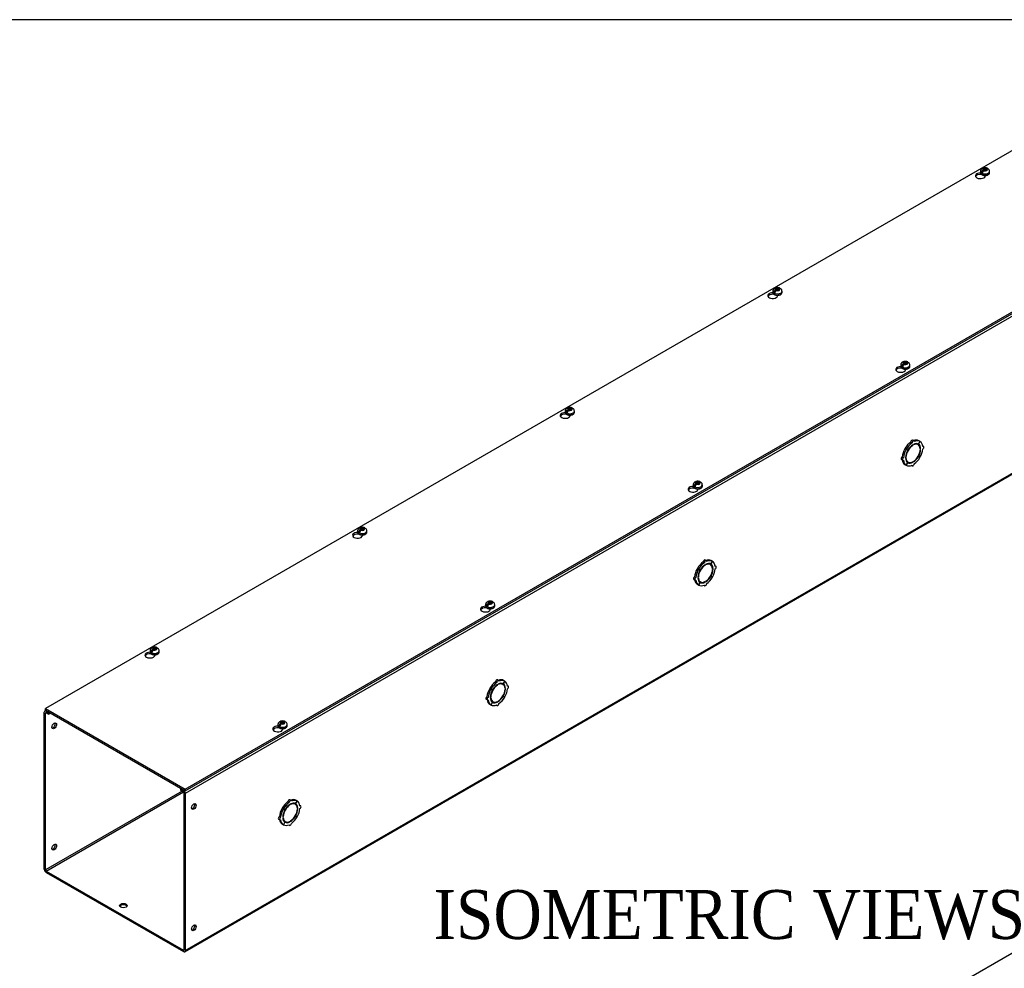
# Model space of a CAD drawing. Header units: inches. Extents: x 1 to 299, y -2 to 199.
# Tile 8 of 9: x 235 to 276, y 160 to 199. Entities that reach past the tile are written whole.
import ezdxf
from ezdxf.enums import TextEntityAlignment as Align

# ---------------------------------------------------------------- set-up
doc = ezdxf.new("R2010")
doc.units = ezdxf.units.IN
doc.header["$MEASUREMENT"] = 0
for name, color, linetype in [('COM56318-1', 7, 'Continuous'), ('COM70724-5', 7, 'Continuous'), ('Default', 7, 'Continuous'), ('SCS19515', 7, 'Continuous')]:
    doc.layers.add(name, color=color, linetype=linetype)
doc.styles.add('SEACAD_Times_New_Roman', font='times.ttf')

# ---------------------------------------------------------------- blocks, each defined once
blk = doc.blocks.new('SE5')
at = {"layer": 'COM56318-1', "color": 7, "linetype": 'Continuous'}
for p, q in [((278.806, 195.234), (236.424, 170.765)), ((274.661, 192.599), (274.661, 192.625)), ((274.661, 192.599), (274.677, 192.608)), ((274.838, 192.532), (274.838, 192.561)), ((242.139, 167.466), (284.521, 191.935)), ((242.139, 167.402), (284.521, 191.871)), ((266.176, 187.7), (266.176, 187.726)), ((266.176, 187.7), (266.192, 187.709)), ((266.353, 187.633), (266.353, 187.662)), ((271.404, 184.681), (271.404, 184.707)), ((271.404, 184.681), (271.42, 184.69)), ((271.581, 184.614), (271.581, 184.643)), ((257.691, 182.801), (257.691, 182.827)), ((257.691, 182.801), (257.707, 182.81)), ((257.868, 182.734), (257.868, 182.763)), ((262.919, 179.782), (262.919, 179.808)), ((262.919, 179.782), (262.935, 179.791)), ((263.096, 179.715), (263.096, 179.744)), ((249.206, 177.902), (249.206, 177.928)), ((249.206, 177.902), (249.221, 177.911)), ((249.382, 177.835), (249.382, 177.864)), ((254.434, 174.883), (254.434, 174.909)), ((254.434, 174.883), (254.45, 174.893)), ((254.611, 174.816), (254.611, 174.845)), ((240.72, 173.003), (240.72, 173.029)), ((240.72, 173.003), (240.736, 173.012)), ((240.897, 172.936), (240.897, 172.965)), ((236.424, 170.765), (242.139, 167.466)), ((236.424, 170.701), (236.424, 170.765)), ((236.424, 170.701), (242.139, 167.402)), ((245.949, 169.984), (245.949, 170.01)), ((245.949, 169.984), (245.964, 169.994)), ((246.125, 169.918), (246.125, 169.946)), ((242.139, 167.402), (242.139, 167.466))]:
    blk.add_line(p, q, dxfattribs=at)
for centre, major_axis, start_param, end_param in [((274.637, 192.546), (0.203, 0), 1.538803, 6.405229), ((274.637, 192.483), (-0.203, 0), 4.590345, 6.008059), ((266.151, 187.647), (0.203, 0), 1.538803, 6.405229), ((266.151, 187.584), (-0.203, 0), 4.590345, 6.008059), ((271.38, 184.629), (0.203, 0), 1.538803, 6.405229), ((271.38, 184.565), (-0.203, 0), 4.590345, 6.008059), ((257.666, 182.748), (0.203, 0), 1.538803, 6.405229), ((257.666, 182.685), (-0.203, 0), 4.590345, 6.008059), ((262.894, 179.73), (0.203, 0), 1.538803, 6.405229), ((262.894, 179.666), (-0.203, 0), 4.590345, 6.008059), ((249.181, 177.849), (0.203, 0), 1.538803, 6.405229), ((249.181, 177.786), (-0.203, 0), 4.590345, 6.008059), ((254.409, 174.831), (0.203, 0), 1.538803, 6.405229), ((254.409, 174.767), (-0.203, 0), 4.590345, 6.008059), ((240.696, 172.95), (0.203, 0), 1.538803, 6.405229), ((240.696, 172.887), (-0.203, 0), 4.590345, 6.008059), ((245.924, 169.932), (0.203, 0), 1.538803, 6.405229), ((245.924, 169.868), (-0.203, 0), 4.590345, 6.008059)]:
    blk.add_ellipse(centre, major_axis=major_axis, ratio=0.57735, start_param=start_param, end_param=end_param, dxfattribs=at)
at = {"layer": 'COM70724-5', "color": 7, "linetype": 'Continuous'}
for p, q in [((284.565, 191.783), (242.139, 167.288)), ((242.116, 160.825), (284.543, 185.319)), ((242.139, 160.874), (284.565, 185.369)), ((271.844, 181.629), (271.793, 181.659)), ((271.874, 181.526), (271.858, 181.536)), ((271.919, 181.709), (271.869, 181.738)), ((271.874, 181.526), (271.874, 181.547)), ((271.902, 181.563), (271.902, 181.543)), ((272.094, 181.555), (272.044, 181.585)), ((272.168, 181.686), (272.106, 181.578)), ((272.108, 181.577), (272.106, 181.578)), ((272.108, 181.577), (272.171, 181.685)), ((272.168, 181.686), (272.117, 181.715)), ((272.171, 181.685), (272.168, 181.686)), ((272.315, 181.481), (272.28, 181.5)), ((271.606, 181.358), (271.555, 181.388)), ((271.555, 181.388), (271.618, 181.352)), ((271.608, 181.363), (271.557, 181.392)), ((271.619, 181.356), (271.557, 181.392)), ((271.606, 181.358), (271.668, 181.323)), ((271.67, 181.326), (271.608, 181.363)), ((271.668, 181.323), (271.618, 181.352)), ((271.67, 181.326), (271.619, 181.356)), ((272.197, 181.393), (272.178, 181.404)), ((272.18, 181.383), (272.197, 181.393)), ((272.197, 181.36), (272.18, 181.35)), ((271.411, 180.945), (271.462, 180.916)), ((271.493, 181.021), (271.442, 181.05)), ((271.606, 180.712), (271.555, 180.741)), ((271.579, 181.036), (271.597, 181.046)), ((271.597, 181.014), (271.579, 181.003)), ((271.597, 181.046), (271.58, 181.056)), ((271.668, 180.82), (271.606, 180.712)), ((271.608, 180.71), (271.606, 180.712)), ((271.608, 180.71), (271.67, 180.819)), ((271.631, 180.87), (271.682, 180.841)), ((271.67, 180.819), (271.668, 180.82)), ((271.823, 180.707), (271.857, 180.688)), ((271.874, 180.833), (271.855, 180.844)), ((271.874, 180.833), (271.874, 180.854)), ((271.902, 180.87), (271.902, 180.85)), ((272.106, 181.07), (272.093, 181.077)), ((272.108, 181.074), (272.095, 181.081)), ((272.106, 181.07), (272.168, 181.034)), ((272.171, 181.038), (272.108, 181.074)), ((263.359, 176.73), (263.308, 176.76)), ((263.434, 176.81), (263.383, 176.839)), ((263.609, 176.656), (263.558, 176.686)), ((263.683, 176.787), (263.621, 176.679)), ((263.623, 176.678), (263.621, 176.679)), ((263.623, 176.678), (263.685, 176.786)), ((263.683, 176.787), (263.632, 176.816)), ((263.685, 176.786), (263.683, 176.787)), ((263.12, 176.459), (263.069, 176.489)), ((263.069, 176.489), (263.132, 176.453)), ((263.123, 176.464), (263.072, 176.493)), ((263.134, 176.457), (263.072, 176.493)), ((263.12, 176.459), (263.183, 176.424)), ((263.185, 176.427), (263.123, 176.464)), ((263.183, 176.424), (263.132, 176.453)), ((263.185, 176.427), (263.134, 176.457)), ((263.389, 176.627), (263.372, 176.637)), ((263.389, 176.627), (263.389, 176.648)), ((263.417, 176.664), (263.417, 176.644)), ((263.712, 176.494), (263.693, 176.505)), ((263.694, 176.484), (263.712, 176.494)), ((263.712, 176.461), (263.694, 176.451)), ((263.829, 176.582), (263.795, 176.601)), ((262.925, 176.046), (262.976, 176.017)), ((263.008, 176.122), (262.957, 176.151)), ((263.094, 176.137), (263.112, 176.147)), ((263.112, 176.115), (263.094, 176.104)), ((263.112, 176.147), (263.095, 176.157)), ((263.183, 175.921), (263.12, 175.813)), ((263.123, 175.811), (263.185, 175.92)), ((263.146, 175.971), (263.197, 175.942)), ((263.185, 175.92), (263.183, 175.921)), ((263.389, 175.934), (263.369, 175.945)), ((263.389, 175.934), (263.389, 175.955)), ((263.417, 175.971), (263.417, 175.951)), ((263.621, 176.171), (263.608, 176.179)), ((263.623, 176.175), (263.61, 176.182)), ((263.621, 176.171), (263.683, 176.135)), ((263.685, 176.139), (263.623, 176.175)), ((263.12, 175.813), (263.069, 175.842)), ((263.123, 175.811), (263.12, 175.813)), ((263.337, 175.808), (263.372, 175.789)), ((254.873, 171.831), (254.822, 171.861)), ((254.949, 171.911), (254.898, 171.94)), ((255.198, 171.888), (255.135, 171.78)), ((255.137, 171.779), (255.2, 171.887)), ((255.198, 171.888), (255.147, 171.917)), ((255.2, 171.887), (255.198, 171.888)), ((254.635, 171.561), (254.584, 171.59)), ((254.584, 171.59), (254.647, 171.554)), ((254.638, 171.565), (254.587, 171.594)), ((254.649, 171.558), (254.587, 171.594)), ((254.635, 171.561), (254.698, 171.525)), ((254.7, 171.528), (254.638, 171.565)), ((254.698, 171.525), (254.647, 171.554)), ((254.7, 171.528), (254.649, 171.558)), ((254.903, 171.728), (254.887, 171.738)), ((254.903, 171.728), (254.903, 171.749)), ((254.932, 171.765), (254.932, 171.745)), ((255.124, 171.757), (255.073, 171.787)), ((255.137, 171.779), (255.135, 171.78)), ((255.227, 171.595), (255.207, 171.606)), ((255.209, 171.585), (255.227, 171.595)), ((255.227, 171.562), (255.209, 171.552)), ((255.344, 171.683), (255.31, 171.702)), ((254.44, 171.147), (254.491, 171.118)), ((254.522, 171.223), (254.471, 171.252)), ((254.609, 171.238), (254.626, 171.248)), ((254.626, 171.216), (254.609, 171.206)), ((254.626, 171.248), (254.61, 171.258)), ((254.66, 171.072), (254.711, 171.043)), ((254.903, 171.035), (254.884, 171.046)), ((254.903, 171.035), (254.903, 171.056)), ((254.932, 171.072), (254.932, 171.052)), ((255.135, 171.272), (255.123, 171.28)), ((255.137, 171.276), (255.125, 171.283)), ((255.135, 171.272), (255.198, 171.236)), ((255.2, 171.24), (255.137, 171.276)), ((236.447, 170.688), (236.402, 170.663)), ((236.479, 170.67), (236.456, 170.657)), ((236.456, 170.657), (236.557, 170.599)), ((254.635, 170.914), (254.584, 170.943)), ((254.698, 171.022), (254.635, 170.914)), ((254.638, 170.912), (254.635, 170.914)), ((254.638, 170.912), (254.7, 171.021)), ((254.7, 171.021), (254.698, 171.022)), ((254.852, 170.909), (254.886, 170.89)), ((236.38, 164.199), (236.38, 170.613)), ((236.431, 170.584), (236.456, 170.598)), ((236.431, 164.169), (236.431, 170.584)), ((236.456, 170.598), (236.557, 170.54)), ((236.557, 170.599), (236.579, 170.612)), ((236.557, 170.54), (236.557, 170.599)), ((236.557, 170.54), (236.63, 170.583)), ((241.984, 167.491), (241.962, 167.479)), ((241.962, 167.479), (242.062, 167.421)), ((241.962, 167.42), (241.962, 167.479)), ((241.962, 167.42), (242.062, 167.362)), ((242.062, 167.421), (242.084, 167.433)), ((242.011, 167.391), (236.431, 164.169)), ((236.456, 164.125), (242.062, 167.362)), ((242.088, 167.318), (242.088, 160.903)), ((242.139, 167.288), (242.139, 160.874)), ((246.464, 167.012), (246.413, 167.041)), ((246.712, 166.989), (246.661, 167.019)), ((246.15, 166.662), (246.099, 166.691)), ((246.099, 166.691), (246.162, 166.655)), ((246.152, 166.666), (246.101, 166.695)), ((246.164, 166.659), (246.101, 166.695)), ((246.15, 166.662), (246.213, 166.626)), ((246.215, 166.629), (246.152, 166.666)), ((246.213, 166.626), (246.162, 166.655)), ((246.215, 166.629), (246.164, 166.659)), ((246.388, 166.932), (246.337, 166.962)), ((246.418, 166.83), (246.402, 166.839)), ((246.418, 166.83), (246.418, 166.85)), ((246.446, 166.866), (246.446, 166.846)), ((246.639, 166.859), (246.588, 166.888)), ((246.712, 166.989), (246.65, 166.881)), ((246.652, 166.88), (246.65, 166.881)), ((246.652, 166.88), (246.715, 166.988)), ((246.715, 166.988), (246.712, 166.989)), ((246.741, 166.696), (246.722, 166.707)), ((246.724, 166.686), (246.741, 166.696)), ((246.741, 166.663), (246.724, 166.653)), ((246.859, 166.784), (246.825, 166.803)), ((245.955, 166.248), (246.006, 166.219)), ((246.037, 166.324), (245.986, 166.353)), ((246.123, 166.339), (246.141, 166.349)), ((246.141, 166.317), (246.123, 166.307)), ((246.141, 166.349), (246.124, 166.359)), ((246.65, 166.373), (246.638, 166.381)), ((246.652, 166.377), (246.64, 166.384)), ((246.65, 166.373), (246.712, 166.337)), ((246.715, 166.341), (246.652, 166.377)), ((246.15, 166.015), (246.099, 166.044)), ((246.213, 166.123), (246.15, 166.015)), ((246.152, 166.013), (246.15, 166.015)), ((246.152, 166.013), (246.215, 166.122)), ((246.175, 166.173), (246.226, 166.144)), ((246.215, 166.122), (246.213, 166.123)), ((246.367, 166.01), (246.401, 165.991)), ((246.418, 166.136), (246.399, 166.147)), ((246.418, 166.136), (246.418, 166.157)), ((246.446, 166.173), (246.446, 166.153)), ((236.456, 164.125), (242.062, 160.889)), ((236.456, 164.066), (242.062, 160.83)), ((242.088, 160.903), (242.062, 160.889))]:
    blk.add_line(p, q, dxfattribs=at)
for centre, major_axis, start_param, end_param in [((271.837, 181.228), (0.281, 0.487), 0.896739, 1.566433), ((271.888, 181.198), (-0.206, -0.357), 3.975495, 5.449283), ((271.888, 181.198), (0.281, 0.487), 0.896739, 1.566433), ((271.888, 181.198), (0.219, 0.379), 0.831128, 1.566433), ((271.837, 181.684), (-0.0312, -0.0541), 3.141593, 5.497787), ((271.888, 181.655), (-0.0313, -0.0541), 2.356194, 5.497787), ((271.888, 181.198), (-0.206, -0.357), 2.404698, 3.878487), ((271.888, 181.198), (0.219, 0.379), 0.004363, 0.739668), ((271.837, 181.228), (0.281, 0.487), 0.004363, 0.620067), ((271.888, 181.198), (0.281, 0.487), 0.004363, 0.674057), ((271.837, 181.228), (-0.206, -0.357), 3.141593, 3.271499), ((271.837, 181.228), (0.219, 0.379), 5.920402, 6.166551), ((271.888, 181.198), (0.219, 0.379), 5.543517, 6.278822), ((271.888, 181.198), (0.281, 0.487), 5.609128, 6.278822), ((271.837, 181.228), (-0.281, -0.487), 4.716752, 5.386446), ((271.888, 181.198), (-0.281, -0.487), 4.716752, 5.386446), ((271.888, 181.198), (-0.219, -0.379), 4.716752, 5.452057), ((271.888, 181.198), (0.206, 0.357), 3.975495, 5.449283), ((271.888, 181.198), (0.219, 0.379), 4.716752, 5.452057), ((271.888, 181.198), (0.281, 0.487), 4.716752, 5.386446), ((272.283, 181.426), (-0.0312, -0.0541), 0.785398, 3.926991), ((271.442, 180.999), (0.0312, 0.0541), 0.785398, 3.141593), ((271.837, 181.228), (-0.281, -0.487), 5.663118, 6.278822), ((271.493, 180.97), (0.0312, 0.0541), 0.785398, 3.926991), ((271.888, 181.198), (-0.281, -0.487), 5.609128, 6.278822), ((271.888, 181.198), (-0.219, -0.379), 5.543517, 6.278822), ((271.888, 181.198), (0.206, 0.357), 2.404698, 3.878487), ((271.837, 181.228), (0.206, 0.357), 3.011687, 3.141593), ((271.888, 181.198), (-0.281, -0.487), 0.004363, 0.674057), ((271.837, 181.228), (-0.219, -0.379), 0.116634, 0.362783), ((271.888, 181.198), (-0.219, -0.379), 0.004363, 0.739668), ((271.888, 180.742), (0.0312, 0.0541), 2.356194, 5.497787), ((271.888, 181.198), (-0.219, -0.379), 0.831128, 1.566433), ((271.888, 181.198), (-0.281, -0.487), 0.896739, 1.566433), ((263.352, 176.329), (0.281, 0.487), 0.896739, 1.566433), ((263.403, 176.299), (0.281, 0.487), 0.896739, 1.566433), ((263.352, 176.785), (-0.0313, -0.0541), 3.141593, 5.497787), ((263.403, 176.756), (-0.0312, -0.0541), 2.356194, 5.497787), ((263.352, 176.329), (0.281, 0.487), 0.004363, 0.620067), ((263.403, 176.299), (-0.206, -0.357), 2.404698, 3.878487), ((263.403, 176.299), (0.219, 0.379), 0.004363, 0.739668), ((263.403, 176.299), (0.281, 0.487), 0.004363, 0.674057), ((263.352, 176.329), (-0.206, -0.357), 3.141593, 3.271499), ((263.352, 176.329), (0.219, 0.379), 5.920402, 6.166551), ((263.403, 176.299), (0.219, 0.379), 5.543517, 6.278822), ((263.403, 176.299), (0.281, 0.487), 5.609128, 6.278822), ((263.352, 176.329), (-0.281, -0.487), 4.716752, 5.386446), ((263.403, 176.299), (-0.281, -0.487), 4.716752, 5.386446), ((263.403, 176.299), (-0.219, -0.379), 4.716752, 5.452057), ((263.403, 176.299), (-0.206, -0.357), 3.975495, 5.449283), ((263.403, 176.299), (0.219, 0.379), 0.831128, 1.566433), ((263.403, 176.299), (0.206, 0.357), 3.975495, 5.449283), ((263.403, 176.299), (0.219, 0.379), 4.716752, 5.452057), ((263.403, 176.299), (0.281, 0.487), 4.716752, 5.386446), ((263.798, 176.527), (-0.0312, -0.0541), 0.785398, 3.926991), ((262.957, 176.1), (0.0313, 0.0541), 0.785398, 3.141593), ((263.352, 176.329), (-0.281, -0.487), 5.663118, 6.278822), ((263.008, 176.071), (0.0312, 0.0541), 0.785398, 3.926991), ((263.403, 176.299), (-0.281, -0.487), 5.609128, 6.278822), ((263.403, 176.299), (-0.219, -0.379), 5.543517, 6.278822), ((263.403, 176.299), (0.206, 0.357), 2.404698, 3.878487), ((263.352, 176.329), (0.206, 0.357), 3.011687, 3.141593), ((263.352, 176.329), (-0.219, -0.379), 0.116634, 0.362783), ((263.403, 176.299), (-0.219, -0.379), 0.004363, 0.739668), ((263.403, 175.843), (0.0312, 0.0541), 2.356194, 5.497787), ((263.403, 176.299), (-0.219, -0.379), 0.831128, 1.566433), ((263.403, 176.299), (-0.281, -0.487), 0.896739, 1.566433), ((263.403, 176.299), (-0.281, -0.487), 0.004363, 0.674057), ((254.867, 171.43), (0.281, 0.487), 0.896739, 1.566433), ((254.867, 171.886), (-0.0313, -0.0541), 3.141593, 5.497787), ((254.918, 171.857), (-0.0313, -0.0541), 2.356194, 5.497787), ((254.867, 171.43), (0.281, 0.487), 0.004363, 0.620067), ((254.918, 171.4), (0.281, 0.487), 0.004363, 0.674057), ((254.918, 171.4), (0.281, 0.487), 5.609128, 6.278822), ((254.867, 171.43), (-0.281, -0.487), 4.716752, 5.386446), ((254.918, 171.4), (-0.281, -0.487), 4.716752, 5.386446), ((254.918, 171.4), (-0.219, -0.379), 4.716752, 5.452057), ((254.918, 171.4), (-0.206, -0.357), 3.975495, 5.449283), ((254.918, 171.4), (0.281, 0.487), 0.896739, 1.566433), ((254.918, 171.4), (0.219, 0.379), 0.831128, 1.566433), ((254.918, 171.4), (-0.206, -0.357), 2.404698, 3.878487), ((254.918, 171.4), (0.219, 0.379), 0.004363, 0.739668), ((254.918, 171.4), (0.206, 0.357), 3.975495, 5.449283), ((254.867, 171.43), (-0.206, -0.357), 3.141593, 3.271499), ((254.867, 171.43), (0.219, 0.379), 5.920402, 6.166551), ((254.918, 171.4), (0.219, 0.379), 5.543517, 6.278822), ((254.918, 171.4), (0.219, 0.379), 4.716752, 5.452057), ((254.918, 171.4), (0.281, 0.487), 4.716752, 5.386446), ((255.313, 171.628), (-0.0312, -0.0541), 0.785398, 3.926991), ((254.471, 171.201), (0.0312, 0.0541), 0.785398, 3.141593), ((254.867, 171.43), (-0.281, -0.487), 5.663118, 6.278822), ((254.522, 171.172), (0.0312, 0.0541), 0.785398, 3.926991), ((254.918, 171.4), (-0.281, -0.487), 5.609128, 6.278822), ((254.918, 171.4), (-0.219, -0.379), 5.543517, 6.278822), ((254.918, 171.4), (0.206, 0.357), 2.404698, 3.878487), ((254.867, 171.43), (0.206, 0.357), 3.011687, 3.141593), ((254.867, 171.43), (-0.219, -0.379), 0.116634, 0.362783), ((254.918, 171.4), (-0.219, -0.379), 0.004363, 0.739668), ((254.918, 171.4), (-0.219, -0.379), 0.831128, 1.566433), ((254.918, 171.4), (-0.281, -0.487), 0.896739, 1.566433), ((236.456, 170.569), (0.054, -0.0935), 2.356194, 3.926991), ((254.918, 171.4), (-0.281, -0.487), 0.004363, 0.674057), ((254.918, 170.944), (0.0312, 0.0541), 2.356194, 5.497787), ((236.456, 170.569), (0.018, -0.0312), 2.356194, 3.926991), ((236.734, 170.089), (-0.066, -0.115), 0.392819, 2.748773), ((242.062, 167.332), (-0.054, 0.0935), 3.926991, 5.497787), ((242.062, 167.332), (-0.018, 0.0312), 3.926991, 5.497787), ((246.381, 166.987), (-0.0312, -0.0541), 3.141593, 5.497787), ((246.432, 166.958), (-0.0312, -0.0541), 2.356194, 5.497787), ((246.381, 166.531), (0.281, 0.487), 0.004363, 0.620067), ((246.432, 166.501), (0.281, 0.487), 0.004363, 0.674057), ((242.441, 166.794), (0.066, 0.115), 3.534412, 5.890366), ((246.381, 166.531), (-0.281, -0.487), 4.716752, 5.386446), ((246.432, 166.501), (-0.281, -0.487), 4.716752, 5.386446), ((246.381, 166.531), (0.281, 0.487), 0.896739, 1.566433), ((246.432, 166.501), (-0.219, -0.379), 4.716752, 5.452057), ((246.432, 166.501), (-0.206, -0.357), 3.975495, 5.449283), ((246.432, 166.501), (0.281, 0.487), 0.896739, 1.566433), ((246.432, 166.501), (0.219, 0.379), 0.831128, 1.566433), ((246.432, 166.501), (-0.206, -0.357), 2.404698, 3.878487), ((246.432, 166.501), (0.219, 0.379), 0.004363, 0.739668), ((246.432, 166.501), (0.206, 0.357), 3.975495, 5.449283), ((246.381, 166.531), (-0.206, -0.357), 3.141593, 3.271499), ((246.381, 166.531), (0.219, 0.379), 5.920402, 6.166551), ((246.432, 166.501), (0.219, 0.379), 5.543517, 6.278822), ((246.432, 166.501), (0.219, 0.379), 4.716752, 5.452057), ((246.432, 166.501), (0.281, 0.487), 5.609128, 6.278822), ((246.432, 166.501), (0.281, 0.487), 4.716752, 5.386446), ((246.828, 166.729), (-0.0312, -0.0541), 0.785398, 3.926991), ((245.986, 166.302), (0.0312, 0.0541), 0.785398, 3.141593), ((246.381, 166.531), (-0.281, -0.487), 5.663118, 6.278822), ((246.037, 166.273), (0.0312, 0.0541), 0.785398, 3.926991), ((246.432, 166.501), (-0.281, -0.487), 5.609128, 6.278822), ((246.432, 166.501), (-0.219, -0.379), 5.543517, 6.278822), ((246.432, 166.501), (0.206, 0.357), 2.404698, 3.878487), ((246.432, 166.501), (-0.219, -0.379), 0.831128, 1.566433), ((246.432, 166.501), (-0.281, -0.487), 0.896739, 1.566433), ((246.381, 166.531), (0.206, 0.357), 3.011687, 3.141593), ((246.432, 166.501), (-0.281, -0.487), 0.004363, 0.674057), ((246.381, 166.531), (-0.219, -0.379), 0.116634, 0.362783), ((246.432, 166.501), (-0.219, -0.379), 0.004363, 0.739668), ((246.432, 166.045), (0.0313, 0.0541), 2.356194, 5.497787), ((236.734, 165.131), (-0.066, -0.115), 0.392819, 2.748773), ((236.456, 164.155), (-0.054, 0.0935), 0.785398, 2.356194), ((236.456, 164.155), (-0.018, 0.0312), 0.785398, 2.356194), ((239.613, 162.652), (0.156, 0), 0.331895, 2.809698), ((242.441, 161.836), (0.066, 0.115), 3.534412, 5.890366), ((242.062, 160.918), (-0.018, 0.0312), 2.356194, 3.926991), ((242.062, 160.918), (-0.054, 0.0935), 2.356194, 3.926991)]:
    blk.add_ellipse(centre, major_axis=major_axis, ratio=0.57735, start_param=start_param, end_param=end_param, dxfattribs=at)
for centre, major_axis in [((236.785, 170.06), (-0.066, -0.115)), ((242.492, 166.764), (0.066, 0.115)), ((236.785, 165.102), (-0.066, -0.115)), ((239.613, 162.711), (0.156, 0)), ((242.492, 161.806), (0.066, 0.115))]:
    blk.add_ellipse(centre, major_axis=major_axis, ratio=0.57735, dxfattribs=at)
at = {"layer": 'SCS19515', "color": 7, "linetype": 'Continuous'}
for p, q in [((274.773, 192.792), (274.742, 192.775)), ((274.773, 192.833), (274.843, 192.833)), ((274.773, 192.792), (274.773, 192.833)), ((274.773, 192.792), (274.773, 192.741)), ((274.773, 192.771), (274.843, 192.771)), ((274.785, 192.75), (274.815, 192.768)), ((274.885, 192.768), (274.815, 192.768)), ((274.873, 192.85), (274.843, 192.833)), ((274.843, 192.771), (274.843, 192.833)), ((274.885, 192.796), (274.843, 192.771)), ((274.885, 192.808), (274.916, 192.826)), ((274.885, 192.808), (274.885, 192.768)), ((274.642, 192.727), (274.642, 192.678)), ((274.749, 192.717), (274.678, 192.676)), ((275.017, 192.678), (275.017, 192.727)), ((266.388, 187.951), (266.357, 187.934)), ((266.156, 187.828), (266.156, 187.779)), ((266.264, 187.818), (266.193, 187.777)), ((266.288, 187.893), (266.257, 187.876)), ((266.288, 187.934), (266.357, 187.934)), ((266.288, 187.893), (266.288, 187.934)), ((266.288, 187.893), (266.288, 187.842)), ((266.288, 187.872), (266.357, 187.872)), ((266.299, 187.851), (266.33, 187.869)), ((266.4, 187.869), (266.33, 187.869)), ((266.357, 187.872), (266.357, 187.934)), ((266.4, 187.897), (266.357, 187.872)), ((266.4, 187.909), (266.431, 187.927)), ((266.4, 187.909), (266.4, 187.869)), ((266.531, 187.779), (266.531, 187.828)), ((271.385, 184.809), (271.385, 184.76)), ((271.492, 184.8), (271.421, 184.759)), ((271.516, 184.875), (271.485, 184.857)), ((271.516, 184.915), (271.586, 184.915)), ((271.516, 184.875), (271.516, 184.915)), ((271.516, 184.875), (271.516, 184.824)), ((271.516, 184.854), (271.586, 184.854)), ((271.528, 184.833), (271.559, 184.85)), ((271.628, 184.85), (271.559, 184.85)), ((271.616, 184.933), (271.586, 184.915)), ((271.586, 184.854), (271.586, 184.915)), ((271.628, 184.878), (271.586, 184.854)), ((271.628, 184.89), (271.659, 184.908)), ((271.628, 184.89), (271.628, 184.85)), ((271.76, 184.76), (271.76, 184.809)), ((257.671, 182.929), (257.671, 182.88)), ((257.779, 182.919), (257.707, 182.878)), ((257.802, 182.994), (257.772, 182.977)), ((257.802, 183.035), (257.872, 183.035)), ((257.802, 182.994), (257.802, 183.035)), ((257.802, 182.994), (257.802, 182.943)), ((257.802, 182.973), (257.872, 182.973)), ((257.814, 182.952), (257.845, 182.97)), ((257.914, 182.97), (257.845, 182.97)), ((257.903, 183.052), (257.872, 183.035)), ((257.872, 182.973), (257.872, 183.035)), ((257.914, 182.998), (257.872, 182.973)), ((257.914, 183.01), (257.945, 183.028)), ((257.914, 183.01), (257.914, 182.97)), ((258.046, 182.88), (258.046, 182.929)), ((262.899, 179.91), (262.899, 179.861)), ((263.007, 179.901), (262.936, 179.86)), ((263.031, 179.976), (263, 179.958)), ((263.031, 180.016), (263.1, 180.016)), ((263.031, 179.976), (263.031, 180.016)), ((263.031, 179.976), (263.031, 179.925)), ((263.031, 179.955), (263.1, 179.955)), ((263.042, 179.934), (263.073, 179.951)), ((263.143, 179.951), (263.073, 179.951)), ((263.131, 180.034), (263.1, 180.016)), ((263.1, 179.955), (263.1, 180.016)), ((263.143, 179.979), (263.1, 179.955)), ((263.143, 179.992), (263.174, 180.009)), ((263.143, 179.992), (263.143, 179.951)), ((263.274, 179.861), (263.274, 179.91)), ((249.186, 178.03), (249.186, 177.981)), ((249.293, 178.02), (249.222, 177.979)), ((249.317, 178.095), (249.286, 178.078)), ((249.317, 178.136), (249.387, 178.136)), ((249.317, 178.095), (249.317, 178.136)), ((249.317, 178.095), (249.317, 178.044)), ((249.317, 178.074), (249.387, 178.074)), ((249.329, 178.053), (249.36, 178.071)), ((249.429, 178.071), (249.36, 178.071)), ((249.418, 178.153), (249.387, 178.136)), ((249.387, 178.074), (249.387, 178.136)), ((249.429, 178.099), (249.387, 178.074)), ((249.429, 178.111), (249.46, 178.129)), ((249.429, 178.111), (249.429, 178.071)), ((249.561, 177.981), (249.561, 178.03)), ((254.546, 175.077), (254.515, 175.059)), ((254.546, 175.117), (254.615, 175.117)), ((254.546, 175.077), (254.546, 175.117)), ((254.546, 175.077), (254.546, 175.026)), ((254.646, 175.135), (254.615, 175.117)), ((254.615, 175.056), (254.615, 175.117)), ((254.658, 175.08), (254.615, 175.056)), ((254.658, 175.093), (254.688, 175.11)), ((254.658, 175.093), (254.658, 175.052)), ((254.414, 175.011), (254.414, 174.962)), ((254.522, 175.002), (254.45, 174.961)), ((254.546, 175.056), (254.615, 175.056)), ((254.557, 175.035), (254.588, 175.052)), ((254.658, 175.052), (254.588, 175.052)), ((254.789, 174.962), (254.789, 175.011)), ((240.7, 173.131), (240.7, 173.082)), ((240.808, 173.122), (240.737, 173.08)), ((240.832, 173.196), (240.801, 173.179)), ((240.832, 173.237), (240.901, 173.237)), ((240.832, 173.196), (240.832, 173.237)), ((240.832, 173.196), (240.832, 173.146)), ((240.832, 173.175), (240.901, 173.175)), ((240.844, 173.154), (240.874, 173.172)), ((240.944, 173.172), (240.874, 173.172)), ((240.932, 173.254), (240.901, 173.237)), ((240.901, 173.175), (240.901, 173.237)), ((240.944, 173.2), (240.901, 173.175)), ((240.944, 173.212), (240.975, 173.23)), ((240.944, 173.212), (240.944, 173.172)), ((241.075, 173.082), (241.075, 173.131)), ((246.161, 170.236), (246.13, 170.218)), ((245.929, 170.112), (245.929, 170.063)), ((246.036, 170.103), (245.965, 170.062)), ((246.06, 170.178), (246.029, 170.16)), ((246.06, 170.218), (246.13, 170.218)), ((246.06, 170.178), (246.06, 170.218)), ((246.06, 170.178), (246.06, 170.127)), ((246.06, 170.157), (246.13, 170.157)), ((246.072, 170.136), (246.103, 170.153)), ((246.172, 170.153), (246.103, 170.153)), ((246.13, 170.157), (246.13, 170.218)), ((246.172, 170.181), (246.13, 170.157)), ((246.172, 170.194), (246.203, 170.211)), ((246.172, 170.194), (246.172, 170.153)), ((246.304, 170.063), (246.304, 170.112))]:
    blk.add_line(p, q, dxfattribs=at)
for centre, radius, start, end in [((274.82, 192.654), 0.144, 122.6431, 170.9725), ((274.892, 192.729), 0.123, 358.738, 53.0485), ((274.862, 192.629), 0.144, 122.6435, 170.9722), ((266.334, 187.755), 0.144, 122.6431, 170.9725), ((266.377, 187.73), 0.144, 122.6435, 170.9722), ((266.407, 187.83), 0.123, 358.738, 53.0485), ((271.563, 184.736), 0.144, 122.6431, 170.9725), ((271.605, 184.712), 0.144, 122.6435, 170.9722), ((271.635, 184.811), 0.123, 358.738, 53.0485), ((257.849, 182.856), 0.144, 122.6431, 170.9725), ((257.892, 182.831), 0.144, 122.6435, 170.9722), ((257.922, 182.931), 0.123, 358.738, 53.0485), ((263.077, 179.837), 0.144, 122.6431, 170.9725), ((263.12, 179.813), 0.144, 122.6435, 170.9722), ((263.15, 179.912), 0.123, 358.738, 53.0485), ((249.364, 177.957), 0.144, 122.6431, 170.9725), ((249.406, 177.932), 0.144, 122.6435, 170.9722), ((249.436, 178.032), 0.123, 358.738, 53.0485), ((254.592, 174.938), 0.144, 122.6431, 170.9725), ((254.665, 175.013), 0.123, 358.738, 53.0485), ((254.635, 174.914), 0.144, 122.6435, 170.9722), ((240.879, 173.058), 0.144, 122.6431, 170.9725), ((240.921, 173.033), 0.144, 122.6435, 170.9722), ((240.951, 173.133), 0.123, 358.738, 53.0485), ((246.107, 170.039), 0.144, 122.6431, 170.9725), ((246.149, 170.015), 0.144, 122.6435, 170.9722), ((246.179, 170.114), 0.123, 358.738, 53.0485)]:
    blk.add_arc(centre, radius, start, end, dxfattribs=at)
for centre, major_axis, start_param, end_param in [((274.829, 192.8), (0.0975, 0), 1.098165, 3.614224), ((274.829, 192.8), (-0.0975, 0), 1.098165, 3.614224), ((274.829, 192.727), (0.187, 0), 3.141093, 6.278965), ((274.829, 192.678), (-0.187, 0), 0, 3.141593), ((274.829, 192.739), (-0.186, 0), 0.623612, 0.947184), ((274.829, 192.678), (-0.187, 0), 3.141593, 3.167603), ((266.344, 187.901), (0.0975, 0), 1.098165, 3.614224), ((266.344, 187.828), (0.188, 0), 3.141093, 6.278965), ((266.344, 187.779), (-0.188, 0), 0, 3.141593), ((266.344, 187.84), (-0.186, 0), 0.623612, 0.947184), ((266.344, 187.901), (-0.0975, 0), 1.098165, 3.614224), ((266.344, 187.779), (-0.188, 0), 3.141593, 3.167603), ((271.572, 184.809), (0.187, 0), 3.141093, 6.278965), ((271.572, 184.76), (-0.188, 0), 0, 3.141593), ((271.572, 184.821), (-0.186, 0), 0.623612, 0.947184), ((271.572, 184.883), (0.0975, 0), 1.098165, 3.614224), ((271.572, 184.883), (-0.0975, 0), 1.098165, 3.614224), ((271.572, 184.76), (-0.188, 0), 3.141593, 3.167603), ((257.858, 182.929), (0.187, 0), 3.141093, 6.278965), ((257.858, 182.88), (-0.187, 0), 0, 3.141593), ((257.858, 182.941), (-0.186, 0), 0.623612, 0.947184), ((257.858, 183.002), (0.0975, 0), 1.098165, 3.614224), ((257.858, 183.002), (-0.0975, 0), 1.098165, 3.614224), ((257.858, 182.88), (-0.187, 0), 3.141593, 3.167603), ((263.087, 179.91), (0.187, 0), 3.141093, 6.278965), ((263.087, 179.984), (0.0975, 0), 1.098165, 3.614224), ((263.087, 179.984), (-0.0975, 0), 1.098165, 3.614224), ((263.087, 179.861), (-0.187, 0), 0, 3.141593), ((263.087, 179.922), (-0.186, 0), 0.623612, 0.947184), ((263.087, 179.861), (-0.187, 0), 3.141593, 3.167603), ((249.373, 178.03), (0.188, 0), 3.141093, 6.278965), ((249.373, 177.981), (-0.188, 0), 0, 3.141593), ((249.373, 178.042), (-0.186, 0), 0.623612, 0.947184), ((249.373, 178.103), (0.0975, 0), 1.098165, 3.614224), ((249.373, 178.103), (-0.0975, 0), 1.098165, 3.614224), ((249.373, 177.981), (-0.188, 0), 3.141593, 3.167603), ((254.602, 175.085), (0.0975, 0), 1.098165, 3.614224), ((254.602, 175.085), (-0.0975, 0), 1.098165, 3.614224), ((254.602, 175.011), (0.188, 0), 3.141093, 6.278965), ((254.602, 174.962), (-0.188, 0), 0, 3.141593), ((254.602, 175.023), (-0.186, 0), 0.623612, 0.947184), ((254.602, 174.962), (-0.188, 0), 3.141593, 3.167603), ((240.888, 173.131), (0.187, 0), 3.141093, 6.278965), ((240.888, 173.082), (-0.187, 0), 0, 3.141593), ((240.888, 173.143), (-0.186, 0), 0.623612, 0.947184), ((240.888, 173.204), (0.0975, 0), 1.098165, 3.614224), ((240.888, 173.204), (-0.0975, 0), 1.098165, 3.614224), ((240.888, 173.082), (-0.187, 0), 3.141593, 3.167603), ((246.116, 170.186), (0.0975, 0), 1.098165, 3.614224), ((246.116, 170.112), (0.187, 0), 3.141093, 6.278965), ((246.116, 170.063), (-0.187, 0), 0, 3.141593), ((246.116, 170.124), (-0.186, 0), 0.623612, 0.947184), ((246.116, 170.186), (-0.0975, 0), 1.098165, 3.614224), ((246.116, 170.063), (-0.187, 0), 3.141593, 3.167603)]:
    blk.add_ellipse(centre, major_axis=major_axis, ratio=0.57735, start_param=start_param, end_param=end_param, dxfattribs=at)
for points, knots in [([(274.915, 192.857), (274.906, 192.861), (274.886, 192.868), (274.849, 192.873), (274.809, 192.873), (274.769, 192.867), (274.732, 192.854), (274.7, 192.836), (274.675, 192.814), (274.656, 192.788), (274.645, 192.759), (274.64, 192.737), (274.642, 192.727), (274.642, 192.727)], [0, 0, 0, 0, 0.080213, 0.188324, 0.297257, 0.40807, 0.522418, 0.626229, 0.72386, 0.816472, 0.906433, 0.995466, 1, 1, 1, 1]), ([(274.938, 192.826), (274.937, 192.83), (274.936, 192.834), (274.934, 192.841), (274.932, 192.844), (274.928, 192.849), (274.926, 192.851), (274.921, 192.855), (274.918, 192.857), (274.912, 192.859), (274.909, 192.859), (274.903, 192.86), (274.899, 192.86), (274.892, 192.858), (274.888, 192.857), (274.881, 192.854), (274.877, 192.853), (274.873, 192.85)], [0, 0, 0, 0, 0.125, 0.125, 0.25, 0.25, 0.375, 0.375, 0.5, 0.5, 0.625, 0.625, 0.75, 0.75, 0.875, 0.875, 1, 1, 1, 1]), ([(274.916, 192.826), (274.92, 192.828), (274.923, 192.83), (274.931, 192.833), (274.935, 192.834), (274.942, 192.835), (274.945, 192.835), (274.952, 192.835), (274.955, 192.834), (274.961, 192.832), (274.963, 192.831), (274.966, 192.828), (274.967, 192.828), (274.967, 192.828)], [0, 0, 0, 0, 0.125, 0.125, 0.25, 0.25, 0.375, 0.375, 0.5, 0.5, 0.625, 0.625, 0.6404193, 0.6404193, 0.6404193, 0.6404193]), ([(274.642, 192.679), (274.642, 192.672), (274.642, 192.658), (274.652, 192.636), (274.669, 192.614), (274.692, 192.594), (274.723, 192.578), (274.758, 192.567), (274.797, 192.56), (274.837, 192.558), (274.877, 192.562), (274.914, 192.571), (274.948, 192.584), (274.978, 192.603), (274.999, 192.625), (275.012, 192.648), (275.017, 192.668), (275.016, 192.678), (275.016, 192.681)], [0, 0, 0, 0, 0.042882, 0.104953, 0.167899, 0.233818, 0.302298, 0.371658, 0.440855, 0.509877, 0.578936, 0.64825, 0.718091, 0.788712, 0.859891, 0.921486, 0.981041, 1, 1, 1, 1]), ([(266.43, 187.958), (266.42, 187.962), (266.401, 187.969), (266.364, 187.974), (266.324, 187.974), (266.284, 187.968), (266.247, 187.955), (266.215, 187.937), (266.19, 187.915), (266.171, 187.889), (266.16, 187.86), (266.155, 187.838), (266.156, 187.828), (266.156, 187.828)], [0, 0, 0, 0, 0.080213, 0.188324, 0.297257, 0.40807, 0.522418, 0.626229, 0.72386, 0.816472, 0.906433, 0.995466, 1, 1, 1, 1]), ([(266.452, 187.927), (266.452, 187.931), (266.451, 187.935), (266.448, 187.942), (266.447, 187.945), (266.443, 187.95), (266.441, 187.952), (266.436, 187.956), (266.433, 187.958), (266.427, 187.96), (266.424, 187.96), (266.417, 187.961), (266.414, 187.961), (266.407, 187.959), (266.403, 187.958), (266.396, 187.955), (266.392, 187.954), (266.388, 187.951)], [0, 0, 0, 0, 0.125, 0.125, 0.25, 0.25, 0.375, 0.375, 0.5, 0.5, 0.625, 0.625, 0.75, 0.75, 0.875, 0.875, 1, 1, 1, 1]), ([(266.157, 187.78), (266.157, 187.773), (266.157, 187.759), (266.167, 187.737), (266.183, 187.715), (266.207, 187.695), (266.237, 187.679), (266.273, 187.668), (266.311, 187.661), (266.351, 187.659), (266.391, 187.663), (266.429, 187.672), (266.463, 187.685), (266.492, 187.704), (266.514, 187.726), (266.527, 187.749), (266.532, 187.769), (266.531, 187.779), (266.53, 187.782)], [0, 0, 0, 0, 0.042882, 0.104953, 0.167899, 0.233818, 0.302298, 0.371658, 0.440855, 0.509877, 0.578936, 0.64825, 0.718091, 0.788712, 0.859891, 0.921486, 0.981041, 1, 1, 1, 1]), ([(266.431, 187.927), (266.434, 187.929), (266.438, 187.931), (266.446, 187.934), (266.449, 187.935), (266.456, 187.936), (266.46, 187.936), (266.466, 187.936), (266.47, 187.935), (266.475, 187.933), (266.478, 187.932), (266.481, 187.929), (266.481, 187.929), (266.482, 187.929)], [0, 0, 0, 0, 0.125, 0.125, 0.25, 0.25, 0.375, 0.375, 0.5, 0.5, 0.625, 0.625, 0.6404193, 0.6404193, 0.6404193, 0.6404193]), ([(271.659, 184.939), (271.649, 184.943), (271.629, 184.95), (271.593, 184.956), (271.552, 184.956), (271.512, 184.949), (271.475, 184.937), (271.443, 184.919), (271.418, 184.897), (271.399, 184.87), (271.388, 184.842), (271.383, 184.82), (271.385, 184.81), (271.385, 184.809)], [0, 0, 0, 0, 0.080213, 0.188324, 0.297257, 0.40807, 0.522418, 0.626229, 0.72386, 0.816472, 0.906433, 0.995466, 1, 1, 1, 1]), ([(271.386, 184.761), (271.385, 184.754), (271.385, 184.741), (271.395, 184.718), (271.412, 184.696), (271.435, 184.677), (271.466, 184.661), (271.501, 184.649), (271.54, 184.642), (271.58, 184.641), (271.62, 184.644), (271.657, 184.653), (271.692, 184.667), (271.721, 184.685), (271.742, 184.707), (271.755, 184.731), (271.76, 184.751), (271.759, 184.761), (271.759, 184.764)], [0, 0, 0, 0, 0.042882, 0.104953, 0.167899, 0.233818, 0.302298, 0.371658, 0.440855, 0.509877, 0.578936, 0.64825, 0.718091, 0.788712, 0.859891, 0.921486, 0.981041, 1, 1, 1, 1]), ([(271.681, 184.909), (271.68, 184.913), (271.679, 184.916), (271.677, 184.923), (271.675, 184.926), (271.671, 184.931), (271.669, 184.934), (271.664, 184.937), (271.661, 184.939), (271.656, 184.941), (271.652, 184.942), (271.646, 184.942), (271.642, 184.942), (271.635, 184.941), (271.631, 184.94), (271.624, 184.937), (271.62, 184.935), (271.616, 184.933)], [0, 0, 0, 0, 0.125, 0.125, 0.25, 0.25, 0.375, 0.375, 0.5, 0.5, 0.625, 0.625, 0.75, 0.75, 0.875, 0.875, 1, 1, 1, 1]), ([(271.659, 184.908), (271.663, 184.91), (271.666, 184.912), (271.674, 184.915), (271.678, 184.916), (271.685, 184.917), (271.688, 184.918), (271.695, 184.917), (271.698, 184.917), (271.704, 184.914), (271.707, 184.913), (271.709, 184.911), (271.71, 184.911), (271.71, 184.91)], [0, 0, 0, 0, 0.125, 0.125, 0.25, 0.25, 0.375, 0.375, 0.5, 0.5, 0.625, 0.625, 0.6404193, 0.6404193, 0.6404193, 0.6404193]), ([(257.945, 183.059), (257.935, 183.063), (257.916, 183.07), (257.879, 183.075), (257.839, 183.075), (257.798, 183.069), (257.761, 183.057), (257.73, 183.038), (257.705, 183.016), (257.686, 182.99), (257.675, 182.961), (257.67, 182.939), (257.671, 182.929), (257.671, 182.929)], [0, 0, 0, 0, 0.080213, 0.188324, 0.297257, 0.40807, 0.522418, 0.626229, 0.72386, 0.816472, 0.906433, 0.995466, 1, 1, 1, 1]), ([(257.672, 182.881), (257.672, 182.874), (257.672, 182.86), (257.681, 182.838), (257.698, 182.816), (257.722, 182.796), (257.752, 182.78), (257.787, 182.769), (257.826, 182.762), (257.866, 182.76), (257.906, 182.764), (257.944, 182.773), (257.978, 182.786), (258.007, 182.805), (258.029, 182.827), (258.041, 182.85), (258.047, 182.87), (258.045, 182.88), (258.045, 182.883)], [0, 0, 0, 0, 0.042882, 0.104953, 0.167899, 0.233818, 0.302298, 0.371658, 0.440855, 0.509877, 0.578936, 0.64825, 0.718091, 0.788712, 0.859891, 0.921486, 0.981041, 1, 1, 1, 1]), ([(257.967, 183.028), (257.967, 183.032), (257.966, 183.036), (257.963, 183.043), (257.961, 183.046), (257.958, 183.051), (257.955, 183.053), (257.95, 183.057), (257.948, 183.059), (257.942, 183.061), (257.939, 183.061), (257.932, 183.062), (257.929, 183.062), (257.922, 183.06), (257.918, 183.059), (257.91, 183.056), (257.907, 183.055), (257.903, 183.052)], [0, 0, 0, 0, 0.125, 0.125, 0.25, 0.25, 0.375, 0.375, 0.5, 0.5, 0.625, 0.625, 0.75, 0.75, 0.875, 0.875, 1, 1, 1, 1]), ([(257.945, 183.028), (257.949, 183.03), (257.953, 183.032), (257.96, 183.035), (257.964, 183.036), (257.971, 183.037), (257.975, 183.037), (257.981, 183.037), (257.984, 183.036), (257.99, 183.034), (257.993, 183.033), (257.996, 183.03), (257.996, 183.03), (257.996, 183.03)], [0, 0, 0, 0, 0.125, 0.125, 0.25, 0.25, 0.375, 0.375, 0.5, 0.5, 0.625, 0.625, 0.6404193, 0.6404193, 0.6404193, 0.6404193]), ([(263.173, 180.04), (263.164, 180.044), (263.144, 180.051), (263.107, 180.057), (263.067, 180.057), (263.027, 180.051), (262.99, 180.038), (262.958, 180.02), (262.933, 179.998), (262.914, 179.971), (262.903, 179.943), (262.898, 179.921), (262.899, 179.911), (262.9, 179.91)], [0, 0, 0, 0, 0.080213, 0.188324, 0.297257, 0.40807, 0.522418, 0.626229, 0.72386, 0.816472, 0.906433, 0.995466, 1, 1, 1, 1]), ([(263.196, 180.01), (263.195, 180.014), (263.194, 180.017), (263.191, 180.024), (263.19, 180.027), (263.186, 180.032), (263.184, 180.035), (263.179, 180.038), (263.176, 180.04), (263.17, 180.042), (263.167, 180.043), (263.16, 180.043), (263.157, 180.043), (263.15, 180.042), (263.146, 180.041), (263.139, 180.038), (263.135, 180.036), (263.131, 180.034)], [0, 0, 0, 0, 0.125, 0.125, 0.25, 0.25, 0.375, 0.375, 0.5, 0.5, 0.625, 0.625, 0.75, 0.75, 0.875, 0.875, 1, 1, 1, 1]), ([(263.174, 180.009), (263.177, 180.011), (263.181, 180.013), (263.189, 180.016), (263.192, 180.017), (263.199, 180.018), (263.203, 180.019), (263.21, 180.018), (263.213, 180.018), (263.218, 180.015), (263.221, 180.014), (263.224, 180.012), (263.224, 180.012), (263.225, 180.011)], [0, 0, 0, 0, 0.125, 0.125, 0.25, 0.25, 0.375, 0.375, 0.5, 0.5, 0.625, 0.625, 0.6404193, 0.6404193, 0.6404193, 0.6404193]), ([(262.9, 179.862), (262.9, 179.855), (262.9, 179.842), (262.91, 179.819), (262.926, 179.797), (262.95, 179.778), (262.98, 179.762), (263.016, 179.75), (263.054, 179.743), (263.095, 179.742), (263.134, 179.745), (263.172, 179.754), (263.206, 179.768), (263.235, 179.786), (263.257, 179.808), (263.27, 179.832), (263.275, 179.852), (263.274, 179.862), (263.273, 179.865)], [0, 0, 0, 0, 0.042882, 0.104953, 0.167899, 0.233818, 0.302298, 0.371658, 0.440855, 0.509877, 0.578936, 0.64825, 0.718091, 0.788712, 0.859891, 0.921486, 0.981041, 1, 1, 1, 1]), ([(249.46, 178.16), (249.45, 178.164), (249.43, 178.171), (249.394, 178.176), (249.354, 178.176), (249.313, 178.17), (249.276, 178.158), (249.244, 178.139), (249.219, 178.117), (249.2, 178.091), (249.189, 178.062), (249.185, 178.04), (249.186, 178.03), (249.186, 178.03)], [0, 0, 0, 0, 0.080213, 0.188324, 0.297257, 0.40807, 0.522418, 0.626229, 0.72386, 0.816472, 0.906433, 0.995466, 1, 1, 1, 1]), ([(249.187, 177.982), (249.187, 177.975), (249.187, 177.961), (249.196, 177.939), (249.213, 177.917), (249.237, 177.897), (249.267, 177.881), (249.302, 177.87), (249.341, 177.863), (249.381, 177.861), (249.421, 177.865), (249.458, 177.874), (249.493, 177.887), (249.522, 177.906), (249.543, 177.928), (249.556, 177.951), (249.562, 177.971), (249.56, 177.981), (249.56, 177.984)], [0, 0, 0, 0, 0.042882, 0.104953, 0.167899, 0.233818, 0.302298, 0.371658, 0.440855, 0.509877, 0.578936, 0.64825, 0.718091, 0.788712, 0.859891, 0.921486, 0.981041, 1, 1, 1, 1]), ([(249.482, 178.129), (249.481, 178.133), (249.48, 178.137), (249.478, 178.144), (249.476, 178.147), (249.472, 178.152), (249.47, 178.154), (249.465, 178.158), (249.462, 178.16), (249.457, 178.162), (249.453, 178.162), (249.447, 178.163), (249.443, 178.163), (249.436, 178.161), (249.433, 178.16), (249.425, 178.157), (249.421, 178.156), (249.418, 178.153)], [0, 0, 0, 0, 0.125, 0.125, 0.25, 0.25, 0.375, 0.375, 0.5, 0.5, 0.625, 0.625, 0.75, 0.75, 0.875, 0.875, 1, 1, 1, 1]), ([(249.46, 178.129), (249.464, 178.131), (249.468, 178.133), (249.475, 178.136), (249.479, 178.137), (249.486, 178.138), (249.489, 178.138), (249.496, 178.138), (249.499, 178.137), (249.505, 178.135), (249.508, 178.134), (249.51, 178.131), (249.511, 178.131), (249.511, 178.131)], [0, 0, 0, 0, 0.125, 0.125, 0.25, 0.25, 0.375, 0.375, 0.5, 0.5, 0.625, 0.625, 0.6404193, 0.6404193, 0.6404193, 0.6404193]), ([(254.688, 175.141), (254.678, 175.145), (254.659, 175.152), (254.622, 175.158), (254.582, 175.158), (254.542, 175.152), (254.505, 175.139), (254.473, 175.121), (254.448, 175.099), (254.429, 175.072), (254.418, 175.044), (254.413, 175.022), (254.414, 175.012), (254.414, 175.011)], [0, 0, 0, 0, 0.080213, 0.188324, 0.297257, 0.40807, 0.522418, 0.626229, 0.72386, 0.816472, 0.906433, 0.995466, 1, 1, 1, 1]), ([(254.71, 175.111), (254.71, 175.115), (254.709, 175.118), (254.706, 175.125), (254.704, 175.128), (254.701, 175.133), (254.698, 175.136), (254.694, 175.14), (254.691, 175.141), (254.685, 175.143), (254.682, 175.144), (254.675, 175.144), (254.672, 175.144), (254.665, 175.143), (254.661, 175.142), (254.653, 175.139), (254.65, 175.137), (254.646, 175.135)], [0, 0, 0, 0, 0.125, 0.125, 0.25, 0.25, 0.375, 0.375, 0.5, 0.5, 0.625, 0.625, 0.75, 0.75, 0.875, 0.875, 1, 1, 1, 1]), ([(254.688, 175.11), (254.692, 175.112), (254.696, 175.114), (254.703, 175.117), (254.707, 175.118), (254.714, 175.119), (254.718, 175.12), (254.724, 175.119), (254.727, 175.119), (254.733, 175.116), (254.736, 175.115), (254.739, 175.113), (254.739, 175.113), (254.739, 175.112)], [0, 0, 0, 0, 0.125, 0.125, 0.25, 0.25, 0.375, 0.375, 0.5, 0.5, 0.625, 0.625, 0.6404193, 0.6404193, 0.6404193, 0.6404193]), ([(254.415, 174.963), (254.415, 174.956), (254.415, 174.943), (254.424, 174.92), (254.441, 174.898), (254.465, 174.879), (254.495, 174.863), (254.531, 174.851), (254.569, 174.844), (254.609, 174.843), (254.649, 174.846), (254.687, 174.855), (254.721, 174.869), (254.75, 174.887), (254.772, 174.909), (254.785, 174.933), (254.79, 174.953), (254.788, 174.963), (254.788, 174.966)], [0, 0, 0, 0, 0.042882, 0.104953, 0.167899, 0.233818, 0.302298, 0.371658, 0.440855, 0.509877, 0.578936, 0.64825, 0.718091, 0.788712, 0.859891, 0.921486, 0.981041, 1, 1, 1, 1]), ([(240.974, 173.261), (240.965, 173.265), (240.945, 173.272), (240.908, 173.277), (240.868, 173.277), (240.828, 173.271), (240.791, 173.259), (240.759, 173.24), (240.734, 173.218), (240.715, 173.192), (240.704, 173.163), (240.699, 173.142), (240.701, 173.131), (240.701, 173.131)], [0, 0, 0, 0, 0.080213, 0.188324, 0.297257, 0.40807, 0.522418, 0.626229, 0.72386, 0.816472, 0.906433, 0.995466, 1, 1, 1, 1]), ([(240.701, 173.083), (240.701, 173.076), (240.701, 173.062), (240.711, 173.04), (240.727, 173.018), (240.751, 172.998), (240.781, 172.982), (240.817, 172.971), (240.856, 172.964), (240.896, 172.962), (240.935, 172.966), (240.973, 172.975), (241.007, 172.988), (241.036, 173.007), (241.058, 173.029), (241.071, 173.053), (241.076, 173.072), (241.075, 173.083), (241.074, 173.085)], [0, 0, 0, 0, 0.042882, 0.104953, 0.167899, 0.233818, 0.302298, 0.371658, 0.440855, 0.509877, 0.578936, 0.64825, 0.718091, 0.788712, 0.859891, 0.921486, 0.981041, 1, 1, 1, 1]), ([(240.997, 173.23), (240.996, 173.234), (240.995, 173.238), (240.992, 173.245), (240.991, 173.248), (240.987, 173.253), (240.985, 173.255), (240.98, 173.259), (240.977, 173.261), (240.971, 173.263), (240.968, 173.263), (240.962, 173.264), (240.958, 173.264), (240.951, 173.262), (240.947, 173.261), (240.94, 173.258), (240.936, 173.257), (240.932, 173.254)], [0, 0, 0, 0, 0.125, 0.125, 0.25, 0.25, 0.375, 0.375, 0.5, 0.5, 0.625, 0.625, 0.75, 0.75, 0.875, 0.875, 1, 1, 1, 1]), ([(240.975, 173.23), (240.978, 173.232), (240.982, 173.234), (240.99, 173.237), (240.993, 173.238), (241.001, 173.239), (241.004, 173.239), (241.011, 173.239), (241.014, 173.238), (241.02, 173.236), (241.022, 173.235), (241.025, 173.232), (241.025, 173.232), (241.026, 173.232)], [0, 0, 0, 0, 0.125, 0.125, 0.25, 0.25, 0.375, 0.375, 0.5, 0.5, 0.625, 0.625, 0.6404193, 0.6404193, 0.6404193, 0.6404193]), ([(246.203, 170.242), (246.193, 170.246), (246.173, 170.253), (246.137, 170.259), (246.097, 170.259), (246.056, 170.253), (246.019, 170.24), (245.987, 170.222), (245.962, 170.2), (245.943, 170.173), (245.932, 170.145), (245.928, 170.123), (245.929, 170.113), (245.929, 170.112)], [0, 0, 0, 0, 0.080213, 0.188324, 0.297257, 0.40807, 0.522418, 0.626229, 0.72386, 0.816472, 0.906433, 0.995466, 1, 1, 1, 1]), ([(246.225, 170.212), (246.224, 170.216), (246.223, 170.219), (246.221, 170.226), (246.219, 170.229), (246.215, 170.234), (246.213, 170.237), (246.208, 170.241), (246.206, 170.242), (246.2, 170.244), (246.196, 170.245), (246.19, 170.245), (246.186, 170.245), (246.179, 170.244), (246.176, 170.243), (246.168, 170.24), (246.164, 170.238), (246.161, 170.236)], [0, 0, 0, 0, 0.125, 0.125, 0.25, 0.25, 0.375, 0.375, 0.5, 0.5, 0.625, 0.625, 0.75, 0.75, 0.875, 0.875, 1, 1, 1, 1]), ([(245.93, 170.064), (245.93, 170.057), (245.93, 170.044), (245.939, 170.021), (245.956, 169.999), (245.98, 169.98), (246.01, 169.964), (246.045, 169.952), (246.084, 169.945), (246.124, 169.944), (246.164, 169.947), (246.202, 169.956), (246.236, 169.97), (246.265, 169.988), (246.286, 170.01), (246.299, 170.034), (246.305, 170.054), (246.303, 170.064), (246.303, 170.067)], [0, 0, 0, 0, 0.042882, 0.104953, 0.167899, 0.233818, 0.302298, 0.371658, 0.440855, 0.509877, 0.578936, 0.64825, 0.718091, 0.788712, 0.859891, 0.921486, 0.981041, 1, 1, 1, 1]), ([(246.203, 170.211), (246.207, 170.214), (246.211, 170.215), (246.218, 170.218), (246.222, 170.219), (246.229, 170.221), (246.232, 170.221), (246.239, 170.22), (246.242, 170.22), (246.248, 170.218), (246.251, 170.216), (246.253, 170.214), (246.254, 170.214), (246.254, 170.213)], [0, 0, 0, 0, 0.125, 0.125, 0.25, 0.25, 0.375, 0.375, 0.5, 0.5, 0.625, 0.625, 0.6404193, 0.6404193, 0.6404193, 0.6404193])]:
    blk.add_open_spline(points, degree=3, knots=knots, dxfattribs=at)
blk = doc.blocks.new('SE7')
at = {"layer": 'COM56318-1', "color": 7, "linetype": 'Continuous'}
blk.add_line((288.866, 168.229), (246.484, 143.76), dxfattribs=at)
blk = doc.blocks.new('BORDER')
at = {"layer": 'Default', "color": 7, "linetype": 'Continuous'}
blk.add_line((0, 27.86), (-41.86, 27.86), dxfattribs=at)

msp = doc.modelspace()

# ---------------------------------------------------------------- block references
at = {"layer": 'Default', "color": 7, "xscale": 7.12, "yscale": 7.12, "zscale": 7.12}
msp.add_blockref('BORDER', (299.411, 0.564), dxfattribs=at)
at = {"layer": 'Default'}
for name in ['SE5', 'SE7']:
    msp.add_blockref(name, (0, 0), dxfattribs=at)

# ---------------------------------------------------------------- texts
at = {"layer": 'Default', "color": 7, "linetype": 'Continuous', "style": 'SEACAD_Times_New_Roman'}
msp.add_text('ISOMETRIC VIEWS', height=2, dxfattribs=at).set_placement((252.283, 163.35), align=Align.TOP_LEFT)

doc.saveas('drawing.dxf')
